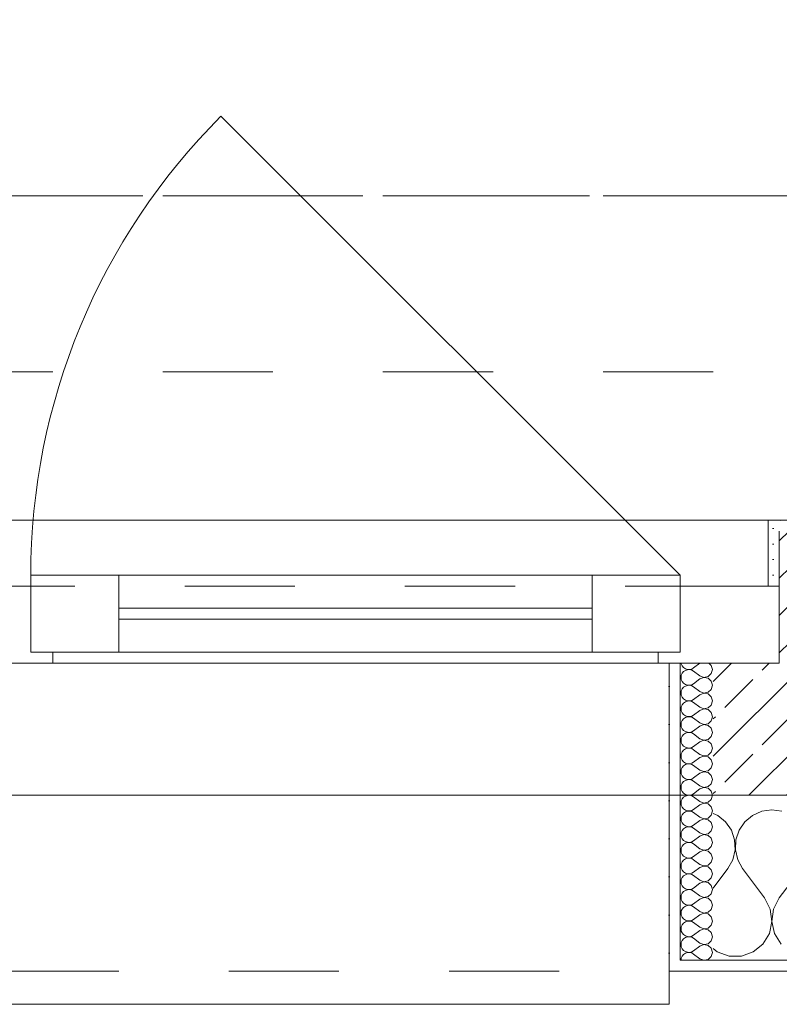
# Model space of a CAD drawing. Header units: metres. Extents: x -3.5 to 65.3, y -10.9 to 16.7.
# Tile 66 of 184: x 38.85 to 39.54, y -0.185 to 0.71. Entities that reach past the tile are written whole.
import ezdxf

# ---------------------------------------------------------------- set-up
doc = ezdxf.new("R2010")
doc.units = ezdxf.units.M
doc.header["$MEASUREMENT"] = 0
for name, pattern in [('Achse', [0.08, 0.04, -0.02, 0, -0.02]), ('Strichlinie doppelt', [0.218722, 0.105833, -0.042333, 0.028222, -0.042333]), ('Strichlinie eng', [0.046, 0.03, -0.016]), ('Untersicht', [0.04, 0.03, -0.01])]:
    doc.linetypes.add(name, pattern=pattern)
for name, color, linetype in [('102 - Bemaßung_ Beschriftung.Detail_ Ausschnitt', 7, 'Continuous'), ('451 - Universal.Achsen Raster', 7, 'Continuous'), ('603 - Struktur.Bodenplatte_ Decke Roh', 7, 'Continuous'), ('604 - Struktur.Wand Aussen', 7, 'Continuous'), ('608 - Struktur.Träger', 7, 'Continuous'), ('650 - Abdeckung.Fußboden Aufbau', 7, 'Continuous'), ('653 - Abdeckung.TB Verkofferung', 7, 'Continuous')]:
    doc.layers.add(name, color=color, linetype=linetype)
doc.styles.add('ERSTELLTER_STIL_1', font='txt')
doc.dimstyles.new('ERSTELLTER_STIL__1', dxfattribs={"dimtxt": 0.04, "dimasz": 0.02128, "dimexe": 0.18, "dimexo": 0.0625, "dimgap": 0, "dimtad": 1, "dimzin": 0, "dimdsep": 46, "dimtxsty": 'ERSTELLTER_STIL_1', "dimblk": 'ARROWHEAD_2', "dimblk1": 'ARROWHEAD_2', "dimblk2": 'ARROWHEAD_2', "dimcen": 0.09, "dimse1": 1, "dimse2": 1, "dimclrd": 7, "dimclre": 7, "dimclrt": 7, "dimazin": 0, "dimtfac": 1, "dimtdec": 4, "dimtmove": 0, "dimatfit": 3, "dimfxl": 1, "dimtolj": 1, "dimtzin": 0, "dimarcsym": 0})
pattern_1 = [(0, (0, 0), (0, 0.034641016), [0, -0.02]), (0, (0.01, 0.01732), (0, 0.034641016), [0, -0.02])]
pattern_2 = [(45, (0, 0), (-0.0070710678, 0.0070710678), [0, -0.01])]

# ---------------------------------------------------------------- blocks, each defined once
blk = doc.blocks.new('*X24')
at = {"layer": '604 - Struktur.Wand Aussen', "color": 7, "linetype": 'Continuous', "lineweight": 5}
for p, q in [((39.53333, -0.00833), (39.52422, -0.0096)), ((39.54244, -0.0096), (39.53333, -0.00833)), ((39.48419, -0.01331), (39.48, -0.01146)), ((39.49127, -0.01918), (39.48419, -0.01331)), ((39.51581, -0.01331), (39.50873, -0.01918)), ((39.52422, -0.0096), (39.51581, -0.01331)), ((39.49648, -0.02676), (39.49127, -0.01918)), ((39.49942, -0.03547), (39.49648, -0.02676)), ((39.50352, -0.02676), (39.50058, -0.03547)), ((39.50873, -0.01918), (39.50352, -0.02676)), ((39.49987, -0.04466), (39.49942, -0.03547)), ((39.50058, -0.03547), (39.50013, -0.04466)), ((39.49778, -0.05362), (39.49987, -0.04466)), ((39.50013, -0.04466), (39.50222, -0.05362)), ((39.49333, -0.06167), (39.49778, -0.05362)), ((39.50222, -0.05362), (39.50667, -0.06167)), ((39.48, -0.07944), (39.49333, -0.06167)), ((39.52667, -0.08833), (39.50667, -0.06167)), ((39.54, -0.08833), (39.56, -0.06167)), ((39.53182, -0.09839), (39.52667, -0.08833)), ((39.54, -0.08833), (39.53485, -0.09839)), ((39.53331, -0.10959), (39.53182, -0.09839)), ((39.53485, -0.09839), (39.53336, -0.10959)), ((39.53097, -0.12065), (39.53331, -0.10959)), ((39.53336, -0.10959), (39.53569, -0.12065)), ((39.52508, -0.13029), (39.53097, -0.12065)), ((39.53569, -0.12065), (39.54159, -0.13029)), ((39.5163, -0.13741), (39.52508, -0.13029)), ((39.48, -0.13441), (39.4837, -0.13741)), ((39.4837, -0.13741), (39.49435, -0.14118)), ((39.49435, -0.14118), (39.50565, -0.14118)), ((39.50565, -0.14118), (39.5163, -0.13741))]:
    blk.add_line(p, q, dxfattribs=at)
blk = doc.blocks.new('*X29')
at = {"layer": '604 - Struktur.Wand Aussen', "color": 7, "linetype": 'Continuous', "lineweight": 5}
for p, q in [((39.45091, 0.125), (39.45099, 0.12448)), ((39.45099, 0.12448), (39.45178, 0.12267)), ((39.45178, 0.12267), (39.45304, 0.12116)), ((39.45304, 0.11742), (39.45178, 0.1159)), ((39.45304, 0.12116), (39.45466, 0.12004)), ((39.45466, 0.11853), (39.45304, 0.11742)), ((39.45466, 0.12004), (39.45653, 0.11941)), ((39.45653, 0.11916), (39.45466, 0.11853)), ((39.45653, 0.11941), (39.4585, 0.11931)), ((39.4585, 0.11926), (39.45653, 0.11916)), ((39.4585, 0.11931), (39.46042, 0.11976)), ((39.46042, 0.11881), (39.4585, 0.11926)), ((39.46042, 0.11976), (39.46214, 0.12071)), ((39.46214, 0.11786), (39.46042, 0.11881)), ((39.46786, 0.125), (39.46214, 0.12071)), ((39.46786, 0.11357), (39.46214, 0.11786)), ((39.47822, 0.12304), (39.47608, 0.125)), ((39.47929, 0.11929), (39.47822, 0.12304)), ((39.47822, 0.11553), (39.47929, 0.11929)), ((39.45099, 0.11409), (39.45071, 0.11214)), ((39.45071, 0.11214), (39.45099, 0.11019)), ((39.45178, 0.1159), (39.45099, 0.11409)), ((39.45099, 0.11019), (39.45178, 0.10839)), ((39.45178, 0.10839), (39.45304, 0.10687)), ((39.46786, 0.11071), (39.46214, 0.10643)), ((39.46786, 0.11357), (39.4715, 0.11217)), ((39.4715, 0.11211), (39.46786, 0.11071)), ((39.4715, 0.11217), (39.47534, 0.1129)), ((39.47534, 0.11139), (39.4715, 0.11211)), ((39.47534, 0.1129), (39.47822, 0.11553)), ((39.47822, 0.10876), (39.47534, 0.11139)), ((39.47929, 0.105), (39.47822, 0.10876)), ((39.45099, 0.09981), (39.45071, 0.09786)), ((39.45178, 0.10161), (39.45099, 0.09981)), ((39.45304, 0.10313), (39.45178, 0.10161)), ((39.45304, 0.10687), (39.45466, 0.10575)), ((39.45466, 0.10425), (39.45304, 0.10313)), ((39.45466, 0.10575), (39.45653, 0.10512)), ((39.45653, 0.10488), (39.45466, 0.10425)), ((39.45653, 0.10512), (39.4585, 0.10503)), ((39.4585, 0.10497), (39.45653, 0.10488)), ((39.4585, 0.10503), (39.46042, 0.10547)), ((39.46042, 0.10453), (39.4585, 0.10497)), ((39.46042, 0.10547), (39.46214, 0.10643)), ((39.46214, 0.10357), (39.46042, 0.10453)), ((39.46786, 0.09929), (39.46214, 0.10357)), ((39.46786, 0.09929), (39.4715, 0.09789)), ((39.4715, 0.09789), (39.47534, 0.09861)), ((39.47534, 0.09861), (39.47822, 0.10124)), ((39.47822, 0.10124), (39.47929, 0.105)), ((39.45071, 0.09786), (39.45099, 0.09591)), ((39.45099, 0.09591), (39.45178, 0.0941)), ((39.45178, 0.0941), (39.45304, 0.09258)), ((39.45304, 0.09258), (39.45466, 0.09147)), ((39.45466, 0.08996), (39.45304, 0.08884)), ((39.45466, 0.09147), (39.45653, 0.09084)), ((39.45653, 0.09059), (39.45466, 0.08996)), ((39.45653, 0.09084), (39.4585, 0.09074)), ((39.4585, 0.09069), (39.45653, 0.09059)), ((39.4585, 0.09074), (39.46042, 0.09119)), ((39.46042, 0.09024), (39.4585, 0.09069)), ((39.46042, 0.09119), (39.46214, 0.09214)), ((39.46214, 0.08929), (39.46042, 0.09024)), ((39.46786, 0.09643), (39.46214, 0.09214)), ((39.4715, 0.09783), (39.46786, 0.09643)), ((39.47534, 0.0971), (39.4715, 0.09783)), ((39.47822, 0.09447), (39.47534, 0.0971)), ((39.47929, 0.09071), (39.47822, 0.09447)), ((39.47822, 0.08696), (39.47929, 0.09071)), ((39.45099, 0.08552), (39.45071, 0.08357)), ((39.45071, 0.08357), (39.45099, 0.08162)), ((39.45178, 0.08733), (39.45099, 0.08552)), ((39.45099, 0.08162), (39.45178, 0.07982)), ((39.45304, 0.08884), (39.45178, 0.08733)), ((39.46786, 0.085), (39.46214, 0.08929)), ((39.46786, 0.08214), (39.46214, 0.07786)), ((39.46786, 0.085), (39.4715, 0.0836)), ((39.4715, 0.08354), (39.46786, 0.08214)), ((39.4715, 0.0836), (39.47534, 0.08433)), ((39.47534, 0.08282), (39.4715, 0.08354)), ((39.47534, 0.08433), (39.47822, 0.08696)), ((39.47822, 0.08018), (39.47534, 0.08282)), ((39.45178, 0.07304), (39.45099, 0.07124)), ((39.45178, 0.07982), (39.45304, 0.0783)), ((39.45304, 0.07456), (39.45178, 0.07304)), ((39.45304, 0.0783), (39.45466, 0.07718)), ((39.45466, 0.07567), (39.45304, 0.07456)), ((39.45466, 0.07718), (39.45653, 0.07655)), ((39.45653, 0.0763), (39.45466, 0.07567)), ((39.45653, 0.07655), (39.4585, 0.07646)), ((39.4585, 0.0764), (39.45653, 0.0763)), ((39.4585, 0.07646), (39.46042, 0.0769)), ((39.46042, 0.07595), (39.4585, 0.0764)), ((39.46042, 0.0769), (39.46214, 0.07786)), ((39.46214, 0.075), (39.46042, 0.07595)), ((39.46786, 0.07071), (39.46214, 0.075)), ((39.47534, 0.07004), (39.47822, 0.07267)), ((39.47929, 0.07643), (39.47822, 0.08018)), ((39.47822, 0.07267), (39.47929, 0.07643)), ((39.45099, 0.07124), (39.45071, 0.06929)), ((39.45071, 0.06929), (39.45099, 0.06733)), ((39.45099, 0.06733), (39.45178, 0.06553)), ((39.45178, 0.06553), (39.45304, 0.06401)), ((39.45304, 0.06401), (39.45466, 0.0629)), ((39.45466, 0.0629), (39.45653, 0.06227)), ((39.46042, 0.06262), (39.46214, 0.06357)), ((39.46786, 0.06786), (39.46214, 0.06357)), ((39.46786, 0.07071), (39.4715, 0.06931)), ((39.4715, 0.06926), (39.46786, 0.06786)), ((39.4715, 0.06931), (39.47534, 0.07004)), ((39.47534, 0.06853), (39.4715, 0.06926)), ((39.47822, 0.0659), (39.47534, 0.06853)), ((39.47929, 0.06214), (39.47822, 0.0659)), ((39.45099, 0.05695), (39.45071, 0.055)), ((39.45071, 0.055), (39.45099, 0.05305)), ((39.45178, 0.05876), (39.45099, 0.05695)), ((39.45304, 0.06027), (39.45178, 0.05876)), ((39.45466, 0.06139), (39.45304, 0.06027)), ((39.45653, 0.06202), (39.45466, 0.06139)), ((39.45653, 0.06227), (39.4585, 0.06217)), ((39.4585, 0.06211), (39.45653, 0.06202)), ((39.4585, 0.06217), (39.46042, 0.06262)), ((39.46042, 0.06167), (39.4585, 0.06211)), ((39.46214, 0.06071), (39.46042, 0.06167)), ((39.46786, 0.05643), (39.46214, 0.06071)), ((39.46786, 0.05643), (39.4715, 0.05503)), ((39.4715, 0.05497), (39.46786, 0.05357)), ((39.4715, 0.05503), (39.47534, 0.05575)), ((39.47534, 0.05425), (39.4715, 0.05497)), ((39.47534, 0.05575), (39.47822, 0.05839)), ((39.47822, 0.05161), (39.47534, 0.05425)), ((39.47822, 0.05839), (39.47929, 0.06214)), ((39.45099, 0.05305), (39.45178, 0.05124)), ((39.45178, 0.05124), (39.45304, 0.04973)), ((39.45304, 0.04599), (39.45178, 0.04447)), ((39.45304, 0.04973), (39.45466, 0.04861)), ((39.45466, 0.0471), (39.45304, 0.04599)), ((39.45466, 0.04861), (39.45653, 0.04798)), ((39.45653, 0.04773), (39.45466, 0.0471)), ((39.45653, 0.04798), (39.4585, 0.04789)), ((39.4585, 0.04783), (39.45653, 0.04773)), ((39.4585, 0.04789), (39.46042, 0.04833)), ((39.46042, 0.04738), (39.4585, 0.04783)), ((39.46042, 0.04833), (39.46214, 0.04929)), ((39.46214, 0.04643), (39.46042, 0.04738)), ((39.46786, 0.05357), (39.46214, 0.04929)), ((39.46786, 0.04214), (39.46214, 0.04643)), ((39.47929, 0.04786), (39.47822, 0.05161)), ((39.47822, 0.0441), (39.47929, 0.04786)), ((39.45099, 0.04267), (39.45071, 0.04071)), ((39.45071, 0.04071), (39.45099, 0.03876)), ((39.45178, 0.04447), (39.45099, 0.04267)), ((39.45099, 0.03876), (39.45178, 0.03696)), ((39.45178, 0.03696), (39.45304, 0.03544)), ((39.46786, 0.03929), (39.46214, 0.035)), ((39.46786, 0.04214), (39.4715, 0.04074)), ((39.4715, 0.04069), (39.46786, 0.03929)), ((39.4715, 0.04074), (39.47534, 0.04147)), ((39.47534, 0.03996), (39.4715, 0.04069)), ((39.47534, 0.04147), (39.47822, 0.0441)), ((39.47822, 0.03733), (39.47534, 0.03996)), ((39.47929, 0.03357), (39.47822, 0.03733)), ((39.45099, 0.02838), (39.45071, 0.02643)), ((39.45178, 0.03018), (39.45099, 0.02838)), ((39.45304, 0.0317), (39.45178, 0.03018)), ((39.45304, 0.03544), (39.45466, 0.03433)), ((39.45466, 0.03282), (39.45304, 0.0317)), ((39.45466, 0.03433), (39.45653, 0.0337)), ((39.45653, 0.03345), (39.45466, 0.03282)), ((39.45653, 0.0337), (39.4585, 0.0336)), ((39.4585, 0.03354), (39.45653, 0.03345)), ((39.4585, 0.0336), (39.46042, 0.03405)), ((39.46042, 0.0331), (39.4585, 0.03354)), ((39.46042, 0.03405), (39.46214, 0.035)), ((39.46214, 0.03214), (39.46042, 0.0331)), ((39.46786, 0.02786), (39.46214, 0.03214)), ((39.46786, 0.02786), (39.4715, 0.02646)), ((39.4715, 0.02646), (39.47534, 0.02718)), ((39.47534, 0.02718), (39.47822, 0.02982)), ((39.47822, 0.02982), (39.47929, 0.03357)), ((39.45071, 0.02643), (39.45099, 0.02448)), ((39.45099, 0.02448), (39.45178, 0.02267)), ((39.45178, 0.02267), (39.45304, 0.02116)), ((39.45304, 0.02116), (39.45466, 0.02004)), ((39.45466, 0.01853), (39.45304, 0.01742)), ((39.45466, 0.02004), (39.45653, 0.01941)), ((39.45653, 0.01916), (39.45466, 0.01853)), ((39.45653, 0.01941), (39.4585, 0.01931)), ((39.4585, 0.01926), (39.45653, 0.01916)), ((39.4585, 0.01931), (39.46042, 0.01976)), ((39.46042, 0.01881), (39.4585, 0.01926)), ((39.46042, 0.01976), (39.46214, 0.02071)), ((39.46214, 0.01786), (39.46042, 0.01881)), ((39.46786, 0.025), (39.46214, 0.02071)), ((39.4715, 0.0264), (39.46786, 0.025)), ((39.47534, 0.02567), (39.4715, 0.0264)), ((39.47822, 0.02304), (39.47534, 0.02567)), ((39.47929, 0.01929), (39.47822, 0.02304)), ((39.47822, 0.01553), (39.47929, 0.01929)), ((39.45099, 0.01409), (39.45071, 0.01214)), ((39.45071, 0.01214), (39.45099, 0.01019)), ((39.45178, 0.0159), (39.45099, 0.01409)), ((39.45099, 0.01019), (39.45178, 0.00839)), ((39.45304, 0.01742), (39.45178, 0.0159)), ((39.46786, 0.01357), (39.46214, 0.01786)), ((39.46786, 0.01071), (39.46214, 0.00643)), ((39.46786, 0.01357), (39.4715, 0.01217)), ((39.4715, 0.01211), (39.46786, 0.01071)), ((39.4715, 0.01217), (39.47534, 0.0129)), ((39.47534, 0.01139), (39.4715, 0.01211)), ((39.47534, 0.0129), (39.47822, 0.01553)), ((39.47822, 0.00876), (39.47534, 0.01139)), ((39.45178, 0.00161), (39.45099, -0.00019)), ((39.45178, 0.00839), (39.45304, 0.00687)), ((39.45304, 0.00313), (39.45178, 0.00161)), ((39.45304, 0.00687), (39.45466, 0.00575)), ((39.45466, 0.00425), (39.45304, 0.00313)), ((39.45466, 0.00575), (39.45653, 0.00512)), ((39.45653, 0.00488), (39.45466, 0.00425)), ((39.45653, 0.00512), (39.4585, 0.00503)), ((39.4585, 0.00497), (39.45653, 0.00488)), ((39.4585, 0.00503), (39.46042, 0.00547)), ((39.46042, 0.00453), (39.4585, 0.00497)), ((39.46042, 0.00547), (39.46214, 0.00643)), ((39.46214, 0.00357), (39.46042, 0.00453)), ((39.46786, -0.00071), (39.46214, 0.00357)), ((39.47534, -0.00139), (39.47822, 0.00124)), ((39.47929, 0.005), (39.47822, 0.00876)), ((39.47822, 0.00124), (39.47929, 0.005)), ((39.45099, -0.00019), (39.45071, -0.00214)), ((39.45071, -0.00214), (39.45099, -0.00409)), ((39.45099, -0.00409), (39.45178, -0.0059)), ((39.45178, -0.0059), (39.45304, -0.00742)), ((39.45304, -0.00742), (39.45466, -0.00853)), ((39.45466, -0.00853), (39.45653, -0.00916)), ((39.4585, -0.00926), (39.46042, -0.00881)), ((39.46042, -0.00881), (39.46214, -0.00786)), ((39.46786, -0.00357), (39.46214, -0.00786)), ((39.46786, -0.00071), (39.4715, -0.00211)), ((39.4715, -0.00217), (39.46786, -0.00357)), ((39.4715, -0.00211), (39.47534, -0.00139)), ((39.47534, -0.0029), (39.4715, -0.00217)), ((39.47822, -0.00553), (39.47534, -0.0029)), ((39.47929, -0.00929), (39.47822, -0.00553)), ((39.45099, -0.01448), (39.45071, -0.01643)), ((39.45071, -0.01643), (39.45099, -0.01838)), ((39.45178, -0.01267), (39.45099, -0.01448)), ((39.45304, -0.01116), (39.45178, -0.01267)), ((39.45466, -0.01004), (39.45304, -0.01116)), ((39.45653, -0.00941), (39.45466, -0.01004)), ((39.45653, -0.00916), (39.4585, -0.00926)), ((39.4585, -0.00931), (39.45653, -0.00941)), ((39.46042, -0.00976), (39.4585, -0.00931)), ((39.46214, -0.01071), (39.46042, -0.00976)), ((39.46786, -0.015), (39.46214, -0.01071)), ((39.46786, -0.01786), (39.46214, -0.02214)), ((39.46786, -0.015), (39.4715, -0.0164)), ((39.4715, -0.01646), (39.46786, -0.01786)), ((39.4715, -0.0164), (39.47534, -0.01567)), ((39.47534, -0.01718), (39.4715, -0.01646)), ((39.47534, -0.01567), (39.47822, -0.01304)), ((39.47822, -0.01982), (39.47534, -0.01718)), ((39.47822, -0.01304), (39.47929, -0.00929)), ((39.45099, -0.01838), (39.45178, -0.02018)), ((39.45178, -0.02018), (39.45304, -0.0217)), ((39.45304, -0.02544), (39.45178, -0.02696)), ((39.45304, -0.0217), (39.45466, -0.02282)), ((39.45466, -0.02433), (39.45304, -0.02544)), ((39.45466, -0.02282), (39.45653, -0.02345)), ((39.45653, -0.0237), (39.45466, -0.02433)), ((39.45653, -0.02345), (39.4585, -0.02354)), ((39.4585, -0.0236), (39.45653, -0.0237)), ((39.4585, -0.02354), (39.46042, -0.0231)), ((39.46042, -0.02405), (39.4585, -0.0236)), ((39.46042, -0.0231), (39.46214, -0.02214)), ((39.46214, -0.025), (39.46042, -0.02405)), ((39.46786, -0.02929), (39.46214, -0.025)), ((39.47929, -0.02357), (39.47822, -0.01982)), ((39.47822, -0.02733), (39.47929, -0.02357)), ((39.45099, -0.02876), (39.45071, -0.03071)), ((39.45071, -0.03071), (39.45099, -0.03267)), ((39.45178, -0.02696), (39.45099, -0.02876)), ((39.45099, -0.03267), (39.45178, -0.03447)), ((39.45178, -0.03447), (39.45304, -0.03599)), ((39.46786, -0.03214), (39.46214, -0.03643)), ((39.46786, -0.02929), (39.4715, -0.03069)), ((39.4715, -0.03074), (39.46786, -0.03214)), ((39.4715, -0.03069), (39.47534, -0.02996)), ((39.47534, -0.03147), (39.4715, -0.03074)), ((39.47534, -0.02996), (39.47822, -0.02733)), ((39.47822, -0.0341), (39.47534, -0.03147)), ((39.47929, -0.03786), (39.47822, -0.0341)), ((39.45099, -0.04305), (39.45071, -0.045)), ((39.45178, -0.04124), (39.45099, -0.04305)), ((39.45304, -0.03973), (39.45178, -0.04124)), ((39.45304, -0.03599), (39.45466, -0.0371)), ((39.45466, -0.03861), (39.45304, -0.03973)), ((39.45466, -0.0371), (39.45653, -0.03773)), ((39.45653, -0.03798), (39.45466, -0.03861)), ((39.45653, -0.03773), (39.4585, -0.03783)), ((39.4585, -0.03789), (39.45653, -0.03798)), ((39.4585, -0.03783), (39.46042, -0.03738)), ((39.46042, -0.03833), (39.4585, -0.03789)), ((39.46042, -0.03738), (39.46214, -0.03643)), ((39.46214, -0.03929), (39.46042, -0.03833)), ((39.46786, -0.04357), (39.46214, -0.03929)), ((39.46786, -0.04357), (39.4715, -0.04497)), ((39.4715, -0.04497), (39.47534, -0.04425)), ((39.47534, -0.04425), (39.47822, -0.04161)), ((39.47822, -0.04161), (39.47929, -0.03786)), ((39.45071, -0.045), (39.45099, -0.04695)), ((39.45099, -0.04695), (39.45178, -0.04876)), ((39.45178, -0.04876), (39.45304, -0.05027)), ((39.45304, -0.05027), (39.45466, -0.05139)), ((39.45466, -0.0529), (39.45304, -0.05401)), ((39.45466, -0.05139), (39.45653, -0.05202)), ((39.45653, -0.05227), (39.45466, -0.0529)), ((39.45653, -0.05202), (39.4585, -0.05211)), ((39.4585, -0.05217), (39.45653, -0.05227)), ((39.4585, -0.05211), (39.46042, -0.05167)), ((39.46042, -0.05262), (39.4585, -0.05217)), ((39.46042, -0.05167), (39.46214, -0.05071)), ((39.46214, -0.05357), (39.46042, -0.05262)), ((39.46786, -0.04643), (39.46214, -0.05071)), ((39.46786, -0.05786), (39.46214, -0.05357)), ((39.4715, -0.04503), (39.46786, -0.04643)), ((39.47534, -0.04575), (39.4715, -0.04503)), ((39.47822, -0.04839), (39.47534, -0.04575)), ((39.47929, -0.05214), (39.47822, -0.04839)), ((39.47822, -0.0559), (39.47929, -0.05214)), ((39.45099, -0.05733), (39.45071, -0.05929)), ((39.45071, -0.05929), (39.45099, -0.06124)), ((39.45178, -0.05553), (39.45099, -0.05733)), ((39.45099, -0.06124), (39.45178, -0.06304)), ((39.45304, -0.05401), (39.45178, -0.05553)), ((39.46786, -0.06071), (39.46214, -0.065)), ((39.46786, -0.05786), (39.4715, -0.05926)), ((39.4715, -0.05931), (39.46786, -0.06071)), ((39.4715, -0.05926), (39.47534, -0.05853)), ((39.47534, -0.06004), (39.4715, -0.05931)), ((39.47534, -0.05853), (39.47822, -0.0559)), ((39.47822, -0.06267), (39.47534, -0.06004)), ((39.45178, -0.06982), (39.45099, -0.07162)), ((39.45178, -0.06304), (39.45304, -0.06456)), ((39.45304, -0.0683), (39.45178, -0.06982)), ((39.45304, -0.06456), (39.45466, -0.06567)), ((39.45466, -0.06718), (39.45304, -0.0683)), ((39.45466, -0.06567), (39.45653, -0.0663)), ((39.45653, -0.06655), (39.45466, -0.06718)), ((39.45653, -0.0663), (39.4585, -0.0664)), ((39.4585, -0.06646), (39.45653, -0.06655)), ((39.4585, -0.0664), (39.46042, -0.06595)), ((39.46042, -0.0669), (39.4585, -0.06646)), ((39.46042, -0.06595), (39.46214, -0.065)), ((39.46214, -0.06786), (39.46042, -0.0669)), ((39.46786, -0.07214), (39.46214, -0.06786)), ((39.47534, -0.07282), (39.47822, -0.07018)), ((39.47929, -0.06643), (39.47822, -0.06267)), ((39.47822, -0.07018), (39.47929, -0.06643)), ((39.45099, -0.07162), (39.45071, -0.07357)), ((39.45071, -0.07357), (39.45099, -0.07552)), ((39.45099, -0.07552), (39.45178, -0.07733)), ((39.45178, -0.07733), (39.45304, -0.07884)), ((39.45304, -0.07884), (39.45466, -0.07996)), ((39.45466, -0.07996), (39.45653, -0.08059)), ((39.4585, -0.08069), (39.46042, -0.08024)), ((39.46042, -0.08024), (39.46214, -0.07929)), ((39.46786, -0.075), (39.46214, -0.07929)), ((39.46786, -0.07214), (39.4715, -0.07354)), ((39.4715, -0.0736), (39.46786, -0.075)), ((39.4715, -0.07354), (39.47534, -0.07282)), ((39.47534, -0.07433), (39.4715, -0.0736)), ((39.47822, -0.07696), (39.47534, -0.07433)), ((39.47929, -0.08071), (39.47822, -0.07696)), ((39.45099, -0.08591), (39.45071, -0.08786)), ((39.45071, -0.08786), (39.45099, -0.08981)), ((39.45178, -0.0841), (39.45099, -0.08591)), ((39.45304, -0.08258), (39.45178, -0.0841)), ((39.45466, -0.08147), (39.45304, -0.08258)), ((39.45653, -0.08084), (39.45466, -0.08147)), ((39.45653, -0.08059), (39.4585, -0.08069)), ((39.4585, -0.08074), (39.45653, -0.08084)), ((39.46042, -0.08119), (39.4585, -0.08074)), ((39.46214, -0.08214), (39.46042, -0.08119)), ((39.46786, -0.08643), (39.46214, -0.08214)), ((39.46786, -0.08929), (39.46214, -0.09357)), ((39.46786, -0.08643), (39.4715, -0.08783)), ((39.4715, -0.08789), (39.46786, -0.08929)), ((39.4715, -0.08783), (39.47534, -0.0871)), ((39.47534, -0.08861), (39.4715, -0.08789)), ((39.47534, -0.0871), (39.47822, -0.08447)), ((39.47822, -0.09124), (39.47534, -0.08861)), ((39.47822, -0.08447), (39.47929, -0.08071)), ((39.45099, -0.08981), (39.45178, -0.09161)), ((39.45178, -0.09839), (39.45099, -0.10019)), ((39.45178, -0.09161), (39.45304, -0.09313)), ((39.45304, -0.09687), (39.45178, -0.09839)), ((39.45304, -0.09313), (39.45466, -0.09425)), ((39.45466, -0.09575), (39.45304, -0.09687)), ((39.45466, -0.09425), (39.45653, -0.09488)), ((39.45653, -0.09512), (39.45466, -0.09575)), ((39.45653, -0.09488), (39.4585, -0.09497)), ((39.4585, -0.09503), (39.45653, -0.09512)), ((39.4585, -0.09497), (39.46042, -0.09453)), ((39.46042, -0.09547), (39.4585, -0.09503)), ((39.46042, -0.09453), (39.46214, -0.09357)), ((39.46214, -0.09643), (39.46042, -0.09547)), ((39.46786, -0.10071), (39.46214, -0.09643)), ((39.47929, -0.095), (39.47822, -0.09124)), ((39.47822, -0.09876), (39.47929, -0.095)), ((39.45099, -0.10019), (39.45071, -0.10214)), ((39.45071, -0.10214), (39.45099, -0.10409)), ((39.45099, -0.10409), (39.45178, -0.1059)), ((39.45178, -0.1059), (39.45304, -0.10742)), ((39.46786, -0.10357), (39.46214, -0.10786)), ((39.46786, -0.10071), (39.4715, -0.10211)), ((39.4715, -0.10217), (39.46786, -0.10357)), ((39.4715, -0.10211), (39.47534, -0.10139)), ((39.47534, -0.1029), (39.4715, -0.10217)), ((39.47534, -0.10139), (39.47822, -0.09876)), ((39.47822, -0.10553), (39.47534, -0.1029)), ((39.47929, -0.10929), (39.47822, -0.10553)), ((39.45099, -0.11448), (39.45071, -0.11643)), ((39.45178, -0.11267), (39.45099, -0.11448)), ((39.45304, -0.11116), (39.45178, -0.11267)), ((39.45304, -0.10742), (39.45466, -0.10853)), ((39.45466, -0.11004), (39.45304, -0.11116)), ((39.45466, -0.10853), (39.45653, -0.10916)), ((39.45653, -0.10941), (39.45466, -0.11004)), ((39.45653, -0.10916), (39.4585, -0.10926)), ((39.4585, -0.10931), (39.45653, -0.10941)), ((39.4585, -0.10926), (39.46042, -0.10881)), ((39.46042, -0.10976), (39.4585, -0.10931)), ((39.46042, -0.10881), (39.46214, -0.10786)), ((39.46214, -0.11071), (39.46042, -0.10976)), ((39.46786, -0.115), (39.46214, -0.11071)), ((39.46786, -0.115), (39.4715, -0.1164)), ((39.4715, -0.1164), (39.47534, -0.11567)), ((39.47534, -0.11567), (39.47822, -0.11304)), ((39.47822, -0.11304), (39.47929, -0.10929)), ((39.45071, -0.11643), (39.45099, -0.11838)), ((39.45099, -0.11838), (39.45178, -0.12018)), ((39.45178, -0.12018), (39.45304, -0.1217)), ((39.45304, -0.1217), (39.45466, -0.12282)), ((39.45466, -0.12433), (39.45304, -0.12544)), ((39.45466, -0.12282), (39.45653, -0.12345)), ((39.45653, -0.1237), (39.45466, -0.12433)), ((39.45653, -0.12345), (39.4585, -0.12354)), ((39.4585, -0.1236), (39.45653, -0.1237)), ((39.4585, -0.12354), (39.46042, -0.1231)), ((39.46042, -0.12405), (39.4585, -0.1236)), ((39.46042, -0.1231), (39.46214, -0.12214)), ((39.46214, -0.125), (39.46042, -0.12405)), ((39.46786, -0.11786), (39.46214, -0.12214)), ((39.46786, -0.12929), (39.46214, -0.125)), ((39.4715, -0.11646), (39.46786, -0.11786)), ((39.47534, -0.11718), (39.4715, -0.11646)), ((39.47822, -0.11982), (39.47534, -0.11718)), ((39.47929, -0.12357), (39.47822, -0.11982)), ((39.47822, -0.12733), (39.47929, -0.12357)), ((39.45099, -0.12876), (39.45071, -0.13071)), ((39.45071, -0.13071), (39.45099, -0.13267)), ((39.45178, -0.12696), (39.45099, -0.12876)), ((39.45099, -0.13267), (39.45178, -0.13447)), ((39.45304, -0.12544), (39.45178, -0.12696)), ((39.46786, -0.13214), (39.46214, -0.13643)), ((39.46786, -0.12929), (39.4715, -0.13069)), ((39.4715, -0.13074), (39.46786, -0.13214)), ((39.4715, -0.13069), (39.47534, -0.12996)), ((39.47534, -0.13147), (39.4715, -0.13074)), ((39.47534, -0.12996), (39.47822, -0.12733)), ((39.47822, -0.1341), (39.47534, -0.13147)), ((39.47929, -0.13786), (39.47822, -0.1341)), ((39.45099, -0.14305), (39.45071, -0.145)), ((39.45178, -0.14124), (39.45099, -0.14305)), ((39.45178, -0.13447), (39.45304, -0.13599)), ((39.45304, -0.13973), (39.45178, -0.14124)), ((39.45304, -0.13599), (39.45466, -0.1371)), ((39.45466, -0.13861), (39.45304, -0.13973)), ((39.45466, -0.1371), (39.45653, -0.13773)), ((39.45653, -0.13798), (39.45466, -0.13861)), ((39.45653, -0.13773), (39.4585, -0.13783)), ((39.4585, -0.13789), (39.45653, -0.13798)), ((39.4585, -0.13783), (39.46042, -0.13738)), ((39.46042, -0.13833), (39.4585, -0.13789)), ((39.46042, -0.13738), (39.46214, -0.13643)), ((39.46214, -0.13929), (39.46042, -0.13833)), ((39.46786, -0.14357), (39.46214, -0.13929)), ((39.47534, -0.14425), (39.47822, -0.14161)), ((39.47822, -0.14161), (39.47929, -0.13786)), ((39.46786, -0.14357), (39.4715, -0.14497)), ((39.4715, -0.14497), (39.47534, -0.14425))]:
    blk.add_line(p, q, dxfattribs=at)
blk = doc.blocks.new('*D145')
at = {"layer": '102 - Bemaßung_ Beschriftung.Detail_ Ausschnitt', "color": 7, "linetype": 'Continuous', "lineweight": 5}
for p, q in [((40.70098, 0.26308), (40.72898, 0.24692)), ((40.73598, 0.255), (40.69398, 0.255)), ((40.70098, 0.25308), (40.72898, 0.23692)), ((40.71498, 0.245), (40.71498, 0.255)), ((40.73598, 0.245), (40.69398, 0.245)), ((40.71498, 0.23131), (40.71498, 0.245))]:
    blk.add_line(p, q, dxfattribs=at)
at = {"layer": '102 - Bemaßung_ Beschriftung.Detail_ Ausschnitt', "color": 7, "lineweight": 5, "insert": (40.70698, 0.20655), "char_height": 0.04, "attachment_point": 7, "rotation": 90, "style": 'ERSTELLTER_STIL_1'}
blk.add_mtext('\\A1;{\\pql;\\fArial|b0|i0|c0|p38;1}', dxfattribs=at)
blk = doc.blocks.new('ARROWHEAD_2')
at = {"color": 0, "linetype": 'Continuous', "lineweight": 0}
for p, q in [((-0.378, -0.655), (0.378, 0.655)), ((0, 0), (-1, 0))]:
    blk.add_line(p, q, dxfattribs=at)
blk = doc.blocks.new('*D197')
at = {"layer": '102 - Bemaßung_ Beschriftung.Detail_ Ausschnitt', "color": 7, "linetype": 'Continuous', "lineweight": 5}
for p, q in [((44.60099, 0.26308), (44.62899, 0.24692)), ((44.63599, 0.255), (44.59399, 0.255)), ((44.60099, 0.25308), (44.62899, 0.23692)), ((44.61499, 0.245), (44.61499, 0.255)), ((44.63599, 0.245), (44.59399, 0.245)), ((44.61499, 0.23131), (44.61499, 0.245))]:
    blk.add_line(p, q, dxfattribs=at)
at = {"layer": '102 - Bemaßung_ Beschriftung.Detail_ Ausschnitt', "color": 7, "lineweight": 5, "insert": (44.60699, 0.20655), "char_height": 0.04, "attachment_point": 7, "rotation": 90, "style": 'ERSTELLTER_STIL_1'}
blk.add_mtext('\\A1;{\\pql;\\fArial|b0|i0|c0|p38;1}', dxfattribs=at)
blk = doc.blocks.new('*D231')
at = {"layer": '102 - Bemaßung_ Beschriftung.Detail_ Ausschnitt', "color": 7, "linetype": 'Continuous', "lineweight": 5}
for p, q in [((43.03099, 0.26308), (43.05899, 0.24692)), ((43.06599, 0.255), (43.02399, 0.255)), ((43.03099, 0.25308), (43.05899, 0.23692)), ((43.04499, 0.245), (43.04499, 0.255)), ((43.06599, 0.245), (43.02399, 0.245)), ((43.04499, 0.23131), (43.04499, 0.245))]:
    blk.add_line(p, q, dxfattribs=at)
at = {"layer": '102 - Bemaßung_ Beschriftung.Detail_ Ausschnitt', "color": 7, "lineweight": 5, "insert": (43.03699, 0.20655), "char_height": 0.04, "attachment_point": 7, "rotation": 90, "style": 'ERSTELLTER_STIL_1'}
blk.add_mtext('\\A1;{\\pql;\\fArial|b0|i0|c0|p38;1}', dxfattribs=at)
blk = doc.blocks.new('*D239')
at = {"layer": '102 - Bemaßung_ Beschriftung.Detail_ Ausschnitt', "color": 7, "linetype": 'Continuous', "lineweight": 5}
for p, q in [((42.93099, 0.26308), (42.95899, 0.24692)), ((42.96599, 0.255), (42.92399, 0.255)), ((42.93099, 0.25308), (42.95899, 0.23692)), ((42.94499, 0.245), (42.94499, 0.255)), ((42.96599, 0.245), (42.92399, 0.245)), ((42.94499, 0.23131), (42.94499, 0.245))]:
    blk.add_line(p, q, dxfattribs=at)
at = {"layer": '102 - Bemaßung_ Beschriftung.Detail_ Ausschnitt', "color": 7, "lineweight": 5, "insert": (42.93699, 0.20655), "char_height": 0.04, "attachment_point": 7, "rotation": 90, "style": 'ERSTELLTER_STIL_1'}
blk.add_mtext('\\A1;{\\pql;\\fArial|b0|i0|c0|p38;1}', dxfattribs=at)
blk = doc.blocks.new('*D245')
at = {"layer": '102 - Bemaßung_ Beschriftung.Detail_ Ausschnitt', "color": 7, "linetype": 'Continuous', "lineweight": 5}
for p, q in [((42.83099, 0.26308), (42.85899, 0.24692)), ((42.86599, 0.255), (42.82399, 0.255)), ((42.83099, 0.25308), (42.85899, 0.23692)), ((42.84499, 0.245), (42.84499, 0.255)), ((42.86599, 0.245), (42.82399, 0.245)), ((42.84499, 0.23131), (42.84499, 0.245))]:
    blk.add_line(p, q, dxfattribs=at)
at = {"layer": '102 - Bemaßung_ Beschriftung.Detail_ Ausschnitt', "color": 7, "lineweight": 5, "insert": (42.83699, 0.20655), "char_height": 0.04, "attachment_point": 7, "rotation": 90, "style": 'ERSTELLTER_STIL_1'}
blk.add_mtext('\\A1;{\\pql;\\fArial|b0|i0|c0|p38;1}', dxfattribs=at)
blk = doc.blocks.new('*D257')
at = {"layer": '102 - Bemaßung_ Beschriftung.Detail_ Ausschnitt', "color": 7, "linetype": 'Continuous', "lineweight": 5}
for p, q in [((40.60098, 0.26308), (40.62898, 0.24692)), ((40.63598, 0.255), (40.59398, 0.255)), ((40.60098, 0.25308), (40.62898, 0.23692)), ((40.61498, 0.245), (40.61498, 0.255)), ((40.63598, 0.245), (40.59398, 0.245)), ((40.61498, 0.23131), (40.61498, 0.245))]:
    blk.add_line(p, q, dxfattribs=at)
at = {"layer": '102 - Bemaßung_ Beschriftung.Detail_ Ausschnitt', "color": 7, "lineweight": 5, "insert": (40.60698, 0.20655), "char_height": 0.04, "attachment_point": 7, "rotation": 90, "style": 'ERSTELLTER_STIL_1'}
blk.add_mtext('\\A1;{\\pql;\\fArial|b0|i0|c0|p38;1}', dxfattribs=at)
blk = doc.blocks.new('*D268')
at = {"layer": '102 - Bemaßung_ Beschriftung.Detail_ Ausschnitt', "color": 7, "linetype": 'Continuous', "lineweight": 5}
for p, q in [((40.50098, 0.26308), (40.52898, 0.24692)), ((40.53598, 0.255), (40.49398, 0.255)), ((40.50098, 0.25308), (40.52898, 0.23692)), ((40.51498, 0.245), (40.51498, 0.255)), ((40.53598, 0.245), (40.49398, 0.245)), ((40.51498, 0.23131), (40.51498, 0.245))]:
    blk.add_line(p, q, dxfattribs=at)
at = {"layer": '102 - Bemaßung_ Beschriftung.Detail_ Ausschnitt', "color": 7, "lineweight": 5, "insert": (40.50698, 0.20655), "char_height": 0.04, "attachment_point": 7, "rotation": 90, "style": 'ERSTELLTER_STIL_1'}
blk.add_mtext('\\A1;{\\pql;\\fArial|b0|i0|c0|p38;1}', dxfattribs=at)

msp = doc.modelspace()

# ---------------------------------------------------------------- hatches: boundary and pattern name
at = {"layer": '604 - Struktur.Wand Aussen', "linetype": 'Continuous', "lineweight": 0, "true_color": 0x000000}
h = msp.add_hatch(dxfattribs=at)
h.set_pattern_fill('Gips_0001', color=18, style=0, pattern_type=2)
h.set_pattern_definition(pattern_2)
h.paths.add_polyline_path([(39.54, 0.255), (39.53, 0.255), (39.53, 0.195), (39.54, 0.195)])
h = msp.add_hatch(dxfattribs=at)
h.set_pattern_fill('Gips_0001', color=18, style=0, pattern_type=2)
h.set_pattern_definition(pattern_2)
h.paths.add_polyline_path([(39.96999, 0.255), (39.54, 0.255), (39.54, 0.245), (39.96999, 0.245)])
h = msp.add_hatch(dxfattribs=at)
h.set_pattern_fill('Beton__Stahlbeton_0001', color=18, style=0, pattern_type=2)
h.set_pattern_definition([(45, (0, 0), (-0.033941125, 0.033941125), []), (45, (-0.01697, 0.01697), (-0.033941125, 0.033941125), [0.036, -0.012])])
h.paths.add_polyline_path([(39.54, 0.125), (39.48, 0.125), (39.48, 0.005), (40.8, 0.005), (40.8, 0.125), (40.74, 0.125), (40.74, 0.195), (40.74, 0.245), (39.54, 0.245), (39.54, 0.195)])
h = msp.add_hatch(dxfattribs=at)
h.set_pattern_fill('Verputz_0001', color=18, style=0, pattern_type=2)
h.set_pattern_definition(pattern_1)
h.paths.add_polyline_path([(39.45, -0.155), (39.45, 0.125), (39.44, 0.125), (39.44, -0.155)])
h = msp.add_hatch(dxfattribs=at)
h.set_pattern_fill('Verputz_0001', color=18, style=0, pattern_type=2)
h.set_pattern_definition(pattern_1)
h.paths.add_polyline_path([(39.45, -0.155), (40.83, -0.155), (40.83, -0.145), (39.45, -0.145)])

# ---------------------------------------------------------------- linework, layer by layer
at = {"layer": '451 - Universal.Achsen Raster', "color": 160, "linetype": 'Strichlinie doppelt', "lineweight": 9, "true_color": 0x3232ff}
msp.add_line((64.93503, 0.54998), (-3.175, 0.54998), dxfattribs=at)
at = {"layer": '603 - Struktur.Bodenplatte_ Decke Roh', "color": 7, "linetype": 'Continuous', "lineweight": 18, "flags": 128}
msp.add_lwpolyline([(-0.015, 13.695), (-0.015, 0.005), (43.89, 0.005)], dxfattribs=at)
at = {"layer": '604 - Struktur.Wand Aussen', "color": 7, "linetype": 'Continuous', "lineweight": 9}
for p, q in [((39.45, 0.205), (39.03281, 0.62219)), ((37.15, 0.255), (39.53, 0.255)), ((39.44, -0.185), (39.44, -0.155)), ((37.24, -0.185), (39.44, -0.185))]:
    msp.add_line(p, q, dxfattribs=at)
at = {"layer": '604 - Struktur.Wand Aussen', "color": 7, "linetype": 'Strichlinie eng', "lineweight": 9}
for p, q in [((37.15, 0.255), (39.53, 0.255)), ((37.24, -0.155), (39.44, -0.155))]:
    msp.add_line(p, q, dxfattribs=at)
at = {"layer": '604 - Struktur.Wand Aussen', "color": 7, "linetype": 'Continuous', "lineweight": 5}
for p, q in [((39.53, 0.245), (39.53, 0.255)), ((39.54, 0.255), (39.53, 0.255)), ((39.53, 0.245), (39.53, 0.255)), ((39.53, 0.195), (39.53, 0.245)), ((39.53, 0.195), (39.53, 0.245)), ((39.54, 0.195), (39.53, 0.195)), ((39.54, 0.195), (39.53, 0.195)), ((39.54, 0.195), (39.53, 0.195)), ((39.44, 0.005), (39.44, 0.125)), ((39.45, 0.125), (39.44, 0.125)), ((39.45, 0.125), (39.44, 0.125)), ((39.45, 0.125), (39.44, 0.125)), ((39.44, 0.005), (39.44, 0.125)), ((39.48, 0.125), (39.45, 0.125)), ((39.45, 0.125), (39.45, -0.145)), ((39.45, -0.145), (39.45, 0.125)), ((39.48, 0.125), (39.45, 0.125)), ((39.48, 0.125), (39.45, 0.125)), ((39.44, -0.005), (39.44, 0.005)), ((39.44, -0.005), (39.44, 0.005)), ((39.44, -0.145), (39.44, -0.005)), ((39.44, -0.145), (39.44, -0.005)), ((39.44, -0.155), (39.44, -0.145)), ((39.44, -0.155), (39.44, -0.145)), ((39.48, -0.145), (39.45, -0.145)), ((39.48, -0.145), (40.8, -0.145)), ((39.45, -0.155), (39.44, -0.155))]:
    msp.add_line(p, q, dxfattribs=at)
at = {"layer": '604 - Struktur.Wand Aussen', "color": 7, "linetype": 'Continuous', "lineweight": 13}
for p, q in [((39.54, 0.245), (39.54, 0.195)), ((38.86, 0.135), (38.86, 0.205)), ((38.86, 0.205), (38.94, 0.205)), ((38.94, 0.205), (39.37, 0.205)), ((38.94, 0.205), (38.94, 0.135)), ((39.37, 0.135), (39.37, 0.205)), ((39.37, 0.205), (39.45, 0.205)), ((39.45, 0.205), (39.45, 0.135)), ((38.84, 0.195), (38.86, 0.195)), ((38.86, 0.195), (38.86, 0.135)), ((39.45, 0.135), (39.45, 0.195)), ((39.45, 0.195), (39.54, 0.195)), ((39.54, 0.125), (39.54, 0.195)), ((39.54, 0.125), (39.54, 0.195)), ((39.54, 0.125), (39.54, 0.195)), ((38.94, 0.175), (39.37, 0.175)), ((39.37, 0.165), (38.94, 0.165)), ((38.86, 0.135), (38.88, 0.135)), ((38.94, 0.135), (38.86, 0.135)), ((38.88, 0.135), (38.88, 0.125)), ((39.37, 0.135), (38.94, 0.135)), ((39.45, 0.135), (39.37, 0.135)), ((39.43, 0.125), (39.43, 0.135)), ((39.43, 0.135), (39.45, 0.135)), ((38.88, 0.125), (38.84, 0.125)), ((39.43, 0.125), (38.88, 0.125)), ((39.54, 0.125), (39.43, 0.125)), ((39.48, 0.125), (39.54, 0.125)), ((39.48, 0.125), (39.54, 0.125)), ((39.48, 0.125), (39.54, 0.125)), ((39.48, 0.005), (40.8, 0.005))]:
    msp.add_line(p, q, dxfattribs=at)
at = {"layer": '604 - Struktur.Wand Aussen', "color": 7, "linetype": 'Continuous', "lineweight": 5, "flags": 128}
for points in [[(39.96999, 0.255), (39.54, 0.255)], [(39.45, -0.155), (40.83, -0.155)]]:
    msp.add_lwpolyline(points, dxfattribs=at)
at = {"layer": '604 - Struktur.Wand Aussen', "color": 7, "linetype": 'Continuous', "lineweight": 9}
msp.add_arc((39.45, 0.205), 0.59, 135, 180, dxfattribs=at)
msp.add_point((39.53, 0.255), dxfattribs=at)
at = {"layer": '608 - Struktur.Träger', "color": 7, "linetype": 'Achse', "lineweight": 9}
msp.add_line((0.37999, 0.54998), (61.87999, 0.54998), dxfattribs=at)
at = {"layer": '608 - Struktur.Träger', "color": 7, "linetype": 'Untersicht', "lineweight": 13}
msp.add_line((0.37999, 0.38998), (61.87999, 0.38998), dxfattribs=at)
at = {"layer": '650 - Abdeckung.Fußboden Aufbau', "color": 7, "linetype": 'Continuous', "lineweight": 13, "flags": 128}
msp.add_lwpolyline([(36.59999, 0.70998), (36.68999, 0.70998), (36.68999, 0.255), (39.89249, 0.255), (39.89249, 5.8285), (38.86, 5.8285)], dxfattribs=at)
at = {"layer": '653 - Abdeckung.TB Verkofferung', "color": 7, "linetype": 'Untersicht', "lineweight": 9}
msp.add_line((36.59999, 0.19498), (40.05, 0.19498), dxfattribs=at)

# ---------------------------------------------------------------- block references
at = {"layer": '604 - Struktur.Wand Aussen', "color": 7, "lineweight": 18}
for name in ['*X29', '*X24']:
    msp.add_blockref(name, (0, 0), dxfattribs=at)

# ---------------------------------------------------------------- dimensions: what is measured, and where the dimension line sits
at = {"layer": '102 - Bemaßung_ Beschriftung.Detail_ Ausschnitt', "color": 7, "linetype": 'Continuous', "lineweight": 5}
for base, p2, picture, middle in [((40.71498, 0.255), (40.44003, 0.255), '*D145', (40.68698, 0.2218)), ((44.61499, 0.255), (44.21499, 0.255), '*D197', (44.58699, 0.2218)), ((43.04499, 0.255), (43.54499, 0.255), '*D231', (43.01699, 0.2218)), ((42.94499, 0.255), (43.54499, 0.255), '*D239', (42.91699, 0.2218)), ((42.84499, 0.255), (43.54499, 0.255), '*D245', (42.81699, 0.2218)), ((40.61498, 0.255), (40.44003, 0.255), '*D257', (40.58698, 0.2218)), ((40.51498, 0.255), (40.44003, 0.255), '*D268', (40.48698, 0.2218))]:
    dim = msp.add_linear_dim(base=base, p1=(22.1775, 0.245), p2=p2, angle=90, dimstyle='ERSTELLTER_STIL__1', dxfattribs=at)
    dim.commit()
    dim.dimension.update_dxf_attribs({"geometry": picture, "text_midpoint": middle, "dimtype": 160, "text_rotation": 90})

doc.saveas('drawing.dxf')
